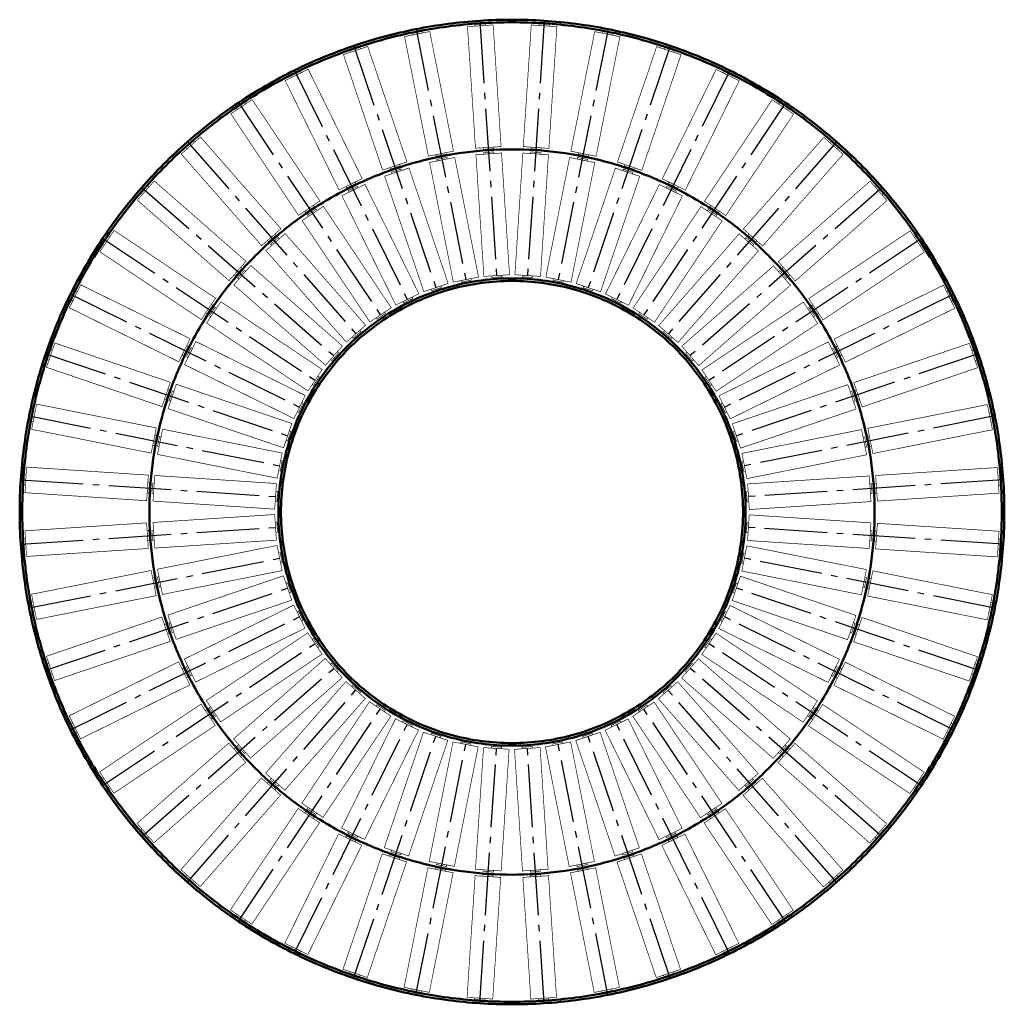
# Model space of a CAD drawing. Header units: millimetres. Extents: x -76 to 1458, y 187 to 1721.
import ezdxf

# ---------------------------------------------------------------- set-up
doc = ezdxf.new("R2010")
doc.units = ezdxf.units.MM
doc.linetypes.add('AM_DIN_G_W050', pattern=[13.75, 9.75, -1.5, 1, -1.5])
doc.layers.add('AM_0', color=7, linetype='Continuous', lineweight=50)
doc.layers.add('AM_7', color=4, linetype='AM_DIN_G_W050', lineweight=25)

msp = doc.modelspace()

# ---------------------------------------------------------------- linework, layer by layer
at = {"layer": 'AM_0', "ltscale": 10, "const_width": 1}
for points in [[(600.2, 1516.5), (563.1, 1702.9), (523.9, 1695.1), (561, 1508.7)], [(551.4, 1700.5), (550.9, 1703), (535.2, 1699.9), (535.7, 1697.4)], [(674.3, 1523.6), (661.9, 1713.2), (622, 1710.6), (634.4, 1521)], [(650, 1712.4), (649.8, 1714.9), (633.8, 1713.9), (634, 1711.4)], [(748.8, 1520.9), (761.2, 1710.5), (721.3, 1713.1), (708.9, 1523.6)], [(749.3, 1711.3), (749.4, 1713.8), (733.5, 1714.9), (733.3, 1712.4)], [(822.3, 1508.6), (859.4, 1694.9), (820.1, 1702.7), (783, 1516.4)], [(847.6, 1697.3), (848.1, 1699.7), (832.4, 1702.8), (831.9, 1700.4)], [(527.6, 1499.8), (466.5, 1679.7), (428.7, 1666.9), (489.7, 1487)], [(455.2, 1675.9), (454.4, 1678.2), (439.2, 1673.1), (440, 1670.7)], [(893.5, 1486.7), (954.6, 1666.7), (916.7, 1679.5), (855.6, 1499.6)], [(943.2, 1670.5), (944, 1672.9), (928.9, 1678), (928.1, 1675.7)], [(457.8, 1473.8), (373.8, 1644.2), (337.9, 1626.5), (421.9, 1456.1)], [(363, 1638.9), (361.9, 1641.1), (347.6, 1634.1), (348.7, 1631.8)], [(961.2, 1455.8), (1045.3, 1626.2), (1009.4, 1643.9), (925.4, 1473.5)], [(1034.5, 1631.5), (1035.6, 1633.7), (1021.3, 1640.8), (1020.2, 1638.6)], [(392, 1438.9), (286.5, 1596.8), (253.2, 1574.6), (358.7, 1416.6)], [(1024.4, 1416.3), (1130, 1574.2), (1096.7, 1596.5), (991.1, 1438.5)], [(276.5, 1590.2), (275.1, 1592.3), (261.8, 1583.4), (263.2, 1581.3)], [(1120, 1580.9), (1121.4, 1583), (1108.1, 1591.9), (1106.7, 1589.8)], [(331.3, 1395.6), (206, 1538.5), (176, 1512.1), (301.2, 1369.3)], [(1081.8, 1368.8), (1207.1, 1511.7), (1177.1, 1538.1), (1051.8, 1395.2)], [(197, 1530.6), (195.4, 1532.5), (183.3, 1521.9), (185, 1520)], [(662.5, 1520.3), (662.4, 1522.8), (646.4, 1521.8), (646.6, 1519.3)], [(736.7, 1519.2), (736.8, 1521.7), (720.9, 1522.8), (720.7, 1520.3)], [(1198.1, 1519.6), (1199.8, 1521.5), (1187.7, 1532), (1186.1, 1530.1)], [(639.2, 1320.3), (602.1, 1506.7), (562.9, 1498.9), (599.9, 1312.5)], [(588.9, 1511.7), (588.4, 1514.2), (572.7, 1511), (573.2, 1508.6)], [(590.4, 1504.4), (589.9, 1506.8), (574.2, 1503.7), (574.7, 1501.2)], [(687.4, 1324), (675, 1513.6), (635.1, 1511), (647.5, 1321.4)], [(663, 1512.8), (662.9, 1515.3), (646.9, 1514.3), (647.1, 1511.8)], [(735.7, 1321.4), (748.1, 1511), (708.2, 1513.6), (695.8, 1324)], [(736.2, 1511.7), (736.3, 1514.2), (720.4, 1515.3), (720.2, 1512.8)], [(783.2, 1312.4), (820.3, 1498.8), (781.1, 1506.6), (744, 1320.2)], [(808.5, 1501.1), (809, 1503.6), (793.3, 1506.7), (792.8, 1504.2)], [(810, 1508.5), (810.5, 1510.9), (794.8, 1514), (794.3, 1511.6)], [(591.8, 1310.4), (530.8, 1490.3), (492.9, 1477.5), (554, 1297.6)], [(517, 1493.6), (516.2, 1496), (501.1, 1490.8), (501.9, 1488.4)], [(519.4, 1486.5), (518.6, 1488.8), (503.5, 1483.7), (504.3, 1481.3)], [(829.2, 1297.4), (890.3, 1477.3), (852.4, 1490.1), (791.3, 1310.2)], [(878.9, 1481.1), (879.7, 1483.5), (864.6, 1488.6), (863.8, 1486.3)], [(881.3, 1488.2), (882.1, 1490.6), (867, 1495.7), (866.2, 1493.4)], [(276.8, 1344.9), (134, 1470.2), (107.6, 1440.1), (250.4, 1314.8)], [(126, 1461.2), (124.2, 1462.8), (113.6, 1450.8), (115.5, 1449.1)], [(546.2, 1294.4), (462.2, 1464.8), (426.3, 1447.1), (510.3, 1276.7)], [(448.1, 1466.2), (447, 1468.5), (432.7, 1461.4), (433.8, 1459.1)], [(451.4, 1459.5), (450.3, 1461.7), (436, 1454.7), (437.1, 1452.4)], [(872.8, 1276.4), (956.8, 1446.8), (920.9, 1464.5), (836.9, 1294.1)], [(946.1, 1452.1), (947.2, 1454.4), (932.8, 1461.5), (931.7, 1459.2)], [(949.4, 1458.9), (950.5, 1461.1), (936.1, 1468.2), (935, 1465.9)], [(1132.6, 1314.3), (1275.5, 1439.6), (1249.1, 1469.7), (1106.2, 1344.4)], [(1267.6, 1448.6), (1269.4, 1450.2), (1258.9, 1462.3), (1257, 1460.6)], [(503.1, 1272.5), (397.5, 1430.5), (364.3, 1408.3), (469.8, 1250.3)], [(383.4, 1430.1), (382, 1432.2), (368.7, 1423.3), (370.1, 1421.2)], [(387.6, 1423.9), (386.2, 1425.9), (372.9, 1417.1), (374.3, 1415)], [(913.3, 1250), (1018.8, 1408), (985.6, 1430.2), (880, 1272.2)], [(1013, 1420.9), (1014.4, 1422.9), (1001.1, 1431.8), (999.7, 1429.8)], [(1008.9, 1414.6), (1010.2, 1416.7), (996.9, 1425.6), (995.6, 1423.5)], [(229.4, 1287.4), (71.4, 1393), (49.2, 1359.8), (207.1, 1254.2)], [(64.7, 1383), (62.6, 1384.4), (53.8, 1371.1), (55.8, 1369.7)], [(463.2, 1245.3), (337.9, 1388.1), (307.8, 1361.7), (433.1, 1218.9)], [(323.9, 1385.8), (322.3, 1387.7), (310.3, 1377.2), (311.9, 1375.3)], [(328.9, 1380.2), (327.2, 1382.1), (315.2, 1371.5), (316.8, 1369.7)], [(949.9, 1218.5), (1075.2, 1361.3), (1045.2, 1387.7), (919.9, 1244.9)], [(1066.2, 1369.2), (1067.9, 1371.1), (1055.8, 1381.7), (1054.2, 1379.8)], [(1071.2, 1374.9), (1072.8, 1376.8), (1060.8, 1387.3), (1059.1, 1385.4)], [(1175.8, 1253.6), (1333.8, 1359.2), (1311.6, 1392.4), (1153.6, 1286.9)], [(1327.1, 1369.2), (1329.2, 1370.5), (1320.3, 1383.8), (1318.3, 1382.5)], [(427.1, 1213), (284.3, 1338.3), (257.9, 1308.2), (400.8, 1182.9)], [(270.7, 1334.2), (268.9, 1335.9), (258.3, 1323.8), (260.2, 1322.2)], [(982.2, 1182.5), (1125.1, 1307.7), (1098.7, 1337.8), (955.8, 1212.6)], [(1122.8, 1321.7), (1124.7, 1323.3), (1114.1, 1335.4), (1112.3, 1333.7)], [(276.4, 1329.3), (274.5, 1330.9), (264, 1318.9), (265.8, 1317.2)], [(675.6, 1320.7), (675.4, 1323.2), (659.5, 1322.2), (659.6, 1319.7)], [(723.5, 1319.7), (723.7, 1322.1), (707.7, 1323.2), (707.6, 1320.7)], [(1117.2, 1316.8), (1119, 1318.4), (1108.5, 1330.4), (1106.6, 1328.8)], [(189.8, 1224.3), (19.4, 1308.3), (1.7, 1272.5), (172.1, 1188.4)], [(581.3, 1304.2), (580.5, 1306.6), (565.3, 1301.4), (566.1, 1299)], [(627.9, 1315.6), (627.4, 1318), (611.7, 1314.9), (612.2, 1312.4)], [(771, 1312.3), (771.4, 1314.8), (755.7, 1317.9), (755.3, 1315.4)], [(817, 1298.9), (817.8, 1301.2), (802.7, 1306.4), (801.8, 1304)], [(1210.7, 1187.8), (1381.2, 1271.8), (1363.5, 1307.7), (1193, 1223.7)], [(14.1, 1297.6), (11.9, 1298.7), (4.8, 1284.3), (7, 1283.2)], [(536.6, 1286.8), (535.5, 1289.1), (521.1, 1282), (522.2, 1279.8)], [(860.9, 1279.5), (862, 1281.7), (847.7, 1288.8), (846.5, 1286.6)], [(1375.8, 1282.6), (1378.1, 1283.7), (1371, 1298.1), (1368.8, 1297)], [(224.8, 1276.1), (222.7, 1277.5), (213.8, 1264.1), (215.9, 1262.8)], [(395.6, 1176.3), (237.7, 1281.9), (215.4, 1248.6), (373.4, 1143)], [(231, 1271.9), (228.9, 1273.3), (220, 1260), (222.1, 1258.6)], [(1009.5, 1142.5), (1167.5, 1248.1), (1145.3, 1281.3), (987.3, 1175.8)], [(1160.8, 1258.1), (1162.9, 1259.5), (1154, 1272.8), (1151.9, 1271.4)], [(1167.1, 1262.2), (1169.1, 1263.6), (1160.3, 1276.9), (1158.2, 1275.5)], [(494.5, 1263.8), (493.1, 1265.9), (479.8, 1257), (481.2, 1254.9)], [(901.9, 1254.6), (903.3, 1256.7), (890, 1265.6), (888.6, 1263.5)], [(455.8, 1235.5), (454.1, 1237.3), (442.1, 1226.8), (443.7, 1224.9)], [(939.3, 1224.5), (940.9, 1226.4), (928.9, 1237), (927.2, 1235.1)], [(158.9, 1156.5), (-21, 1217.6), (-33.9, 1179.7), (146, 1118.6)], [(186.8, 1212.4), (184.5, 1213.5), (177.4, 1199.2), (179.7, 1198.1)], [(369.2, 1135.8), (198.8, 1219.9), (181.1, 1184), (351.5, 1099.9)], [(1031.3, 1099.4), (1201.8, 1183.4), (1184.1, 1219.3), (1013.7, 1135.3)], [(1203.2, 1197.5), (1205.4, 1198.6), (1198.4, 1213), (1196.1, 1211.8)], [(1236.8, 1118), (1416.7, 1179.1), (1403.8, 1217), (1223.9, 1155.9)], [(-24.9, 1206.3), (-27.3, 1207.1), (-32.4, 1191.9), (-30, 1191.1)], [(193.5, 1209.1), (191.2, 1210.2), (184.2, 1195.9), (186.4, 1194.7)], [(421.1, 1202.3), (419.2, 1204), (408.7, 1191.9), (410.5, 1190.3)], [(972.4, 1189.8), (974.3, 1191.5), (963.8, 1203.5), (961.9, 1201.9)], [(1196.5, 1194.2), (1198.7, 1195.3), (1191.6, 1209.6), (1189.4, 1208.5)], [(1412.8, 1190.4), (1415.2, 1191.3), (1410.1, 1206.4), (1407.7, 1205.6)], [(391, 1164.9), (389, 1166.3), (380.1, 1153), (382.1, 1151.6)], [(1000.8, 1151.1), (1002.8, 1152.5), (993.9, 1165.8), (991.9, 1164.4)], [(348.3, 1092.2), (168.3, 1153.3), (155.5, 1115.4), (335.4, 1054.3)], [(1047.4, 1053.8), (1227.3, 1114.8), (1214.4, 1152.7), (1034.5, 1091.7)], [(157.4, 1144.4), (155, 1145.2), (149.9, 1130), (152.2, 1129.2)], [(164.5, 1141.9), (162.1, 1142.7), (157, 1127.6), (159.3, 1126.8)], [(1223.4, 1126.2), (1225.8, 1127), (1220.7, 1142.1), (1218.3, 1141.3)], [(1230.5, 1128.6), (1232.9, 1129.4), (1227.8, 1144.6), (1225.4, 1143.7)], [(137, 1085.3), (-49.3, 1122.4), (-57.1, 1083.2), (129.2, 1046.1)], [(366.1, 1123.9), (363.9, 1125), (356.8, 1110.7), (359, 1109.6)], [(1023.8, 1109.1), (1026, 1110.2), (1019, 1124.5), (1016.7, 1123.4)], [(1253.5, 1045.4), (1439.8, 1082.5), (1432, 1121.7), (1245.7, 1084.7)], [(-51.6, 1110.6), (-54.1, 1111.1), (-57.2, 1095.4), (-54.8, 1094.9)], [(1437.5, 1094.2), (1439.9, 1094.7), (1436.8, 1110.4), (1434.4, 1109.9)], [(137.2, 1073), (134.7, 1073.5), (131.6, 1057.8), (134, 1057.3)], [(333.2, 1046.2), (146.9, 1083.3), (139, 1044.1), (325.4, 1007)], [(346.8, 1080), (344.4, 1080.8), (339.3, 1065.7), (341.6, 1064.9)], [(1041.1, 1064.3), (1043.5, 1065.1), (1038.4, 1080.3), (1036, 1079.5)], [(1057.3, 1006.4), (1243.7, 1043.5), (1235.9, 1082.7), (1049.5, 1045.7)], [(144.5, 1071.6), (142.1, 1072.1), (138.9, 1056.4), (141.4, 1055.9)], [(1241.3, 1055.3), (1243.8, 1055.7), (1240.7, 1071.4), (1238.2, 1071)], [(1248.7, 1056.7), (1251.1, 1057.2), (1248, 1072.9), (1245.6, 1072.4)], [(333.3, 1034), (330.9, 1034.5), (327.7, 1018.8), (330.2, 1018.3)], [(1052.5, 1017.7), (1055, 1018.2), (1051.8, 1033.9), (1049.4, 1033.4)], [(-65.7, 1012.3), (-68.2, 1012.5), (-69.2, 996.5), (-66.7, 996.3)], [(124.7, 1011.8), (-64.9, 1024.3), (-67.5, 984.4), (122.1, 971.9)], [(1260.6, 971.3), (1450.1, 983.7), (1447.5, 1023.6), (1257.9, 1011.2)], [(126.4, 999.7), (123.9, 999.9), (122.9, 983.9), (125.4, 983.7)], [(133.9, 999.2), (131.4, 999.4), (130.3, 983.4), (132.8, 983.2)], [(324.3, 998.7), (134.7, 1011.2), (132, 971.3), (321.6, 958.8)], [(1061, 958.2), (1250.6, 970.6), (1248, 1010.5), (1058.4, 998.1)], [(1249.8, 982.6), (1252.3, 982.8), (1251.2, 998.7), (1248.7, 998.6)], [(1257.3, 983.1), (1259.8, 983.3), (1258.7, 999.2), (1256.2, 999.1)], [(1449.4, 995.7), (1451.9, 995.8), (1450.8, 1011.8), (1448.3, 1011.6)], [(326, 986.6), (323.5, 986.7), (322.4, 970.8), (324.9, 970.6)], [(1057.7, 970), (1060.2, 970.2), (1059.2, 986.2), (1056.7, 986)], [(122, 937.4), (-67.6, 925), (-65, 885.1), (124.6, 897.5)], [(321.6, 950.4), (132, 938), (134.6, 898.1), (324.2, 910.5)], [(324.9, 938.6), (322.4, 938.5), (323.4, 922.5), (325.9, 922.7)], [(1056.6, 922.1), (1059.1, 921.9), (1060.2, 937.9), (1057.7, 938)], [(1058.3, 909.9), (1247.9, 897.5), (1250.5, 937.4), (1060.9, 949.9)], [(1257.9, 896.8), (1447.5, 884.4), (1450.1, 924.3), (1260.5, 936.7)], [(125.3, 925.6), (122.8, 925.4), (123.9, 909.4), (126.4, 909.6)], [(132.8, 926.1), (130.3, 925.9), (131.3, 909.9), (133.8, 910.1)], [(1248.7, 909.5), (1251.2, 909.3), (1252.2, 925.3), (1249.8, 925.4)], [(1256.2, 909), (1258.7, 908.8), (1259.7, 924.8), (1257.2, 924.9)], [(-66.8, 913), (-69.3, 912.8), (-68.2, 896.9), (-65.7, 897)], [(1448.3, 896.4), (1450.8, 896.2), (1451.8, 912.2), (1449.3, 912.3)], [(325.3, 902.2), (138.9, 865.2), (146.7, 825.9), (333.1, 863)], [(330.1, 890.9), (327.6, 890.4), (330.7, 874.8), (333.2, 875.2)], [(1049.3, 874.7), (1051.7, 874.2), (1054.9, 889.9), (1052.4, 890.4)], [(1049.4, 862.4), (1235.7, 825.3), (1243.5, 864.6), (1057.2, 901.6)], [(129.1, 863.2), (-57.2, 826.2), (-49.4, 787), (136.9, 824)], [(1245.5, 823.4), (1431.9, 786.3), (1439.7, 825.5), (1253.4, 862.6)], [(133.9, 851.9), (131.5, 851.5), (134.6, 835.8), (137, 836.3)], [(141.3, 853.4), (138.8, 852.9), (141.9, 837.2), (144.4, 837.7)], [(335.2, 854.9), (155.3, 793.8), (168.1, 756), (348.1, 817)], [(341.4, 844.3), (339.1, 843.5), (344.2, 828.4), (346.6, 829.2)], [(1034.3, 816.5), (1214.2, 755.4), (1227.1, 793.2), (1047.2, 854.3)], [(1035.8, 828.6), (1038.2, 827.8), (1043.3, 843), (1041, 843.8)], [(1238.1, 837.1), (1240.5, 836.6), (1243.7, 852.3), (1241.2, 852.8)], [(1245.4, 835.6), (1247.9, 835.1), (1251, 850.8), (1248.6, 851.3)], [(-54.9, 814.4), (-57.4, 813.9), (-54.2, 798.2), (-51.8, 798.7)], [(1434.2, 798), (1436.7, 797.6), (1439.8, 813.2), (1437.4, 813.7)], [(351.2, 809.3), (180.8, 725.2), (198.5, 689.4), (368.9, 773.4)], [(358.8, 799.6), (356.5, 798.5), (363.6, 784.1), (365.9, 785.3)], [(1013.4, 772.9), (1183.8, 688.8), (1201.5, 724.7), (1031.1, 808.7)], [(1016.5, 784.7), (1018.7, 783.6), (1025.8, 798), (1023.5, 799.1)], [(145.8, 790.6), (-34.1, 729.6), (-21.3, 691.7), (158.7, 752.7)], [(159.1, 782.5), (156.8, 781.7), (161.9, 766.5), (164.3, 767.3)], [(1218.1, 766.7), (1220.5, 765.9), (1225.6, 781.1), (1223.2, 781.9)], [(1223.7, 752.1), (1403.6, 691), (1416.5, 728.9), (1236.6, 790)], [(152, 780.1), (149.7, 779.3), (154.8, 764.1), (157.2, 764.9)], [(1225.2, 764.3), (1227.6, 763.5), (1232.7, 778.7), (1230.3, 779.5)], [(373.1, 766.1), (215.1, 660.6), (237.3, 627.3), (395.3, 732.9)], [(381.8, 757.5), (379.7, 756.1), (388.6, 742.8), (390.7, 744.2)], [(987, 732.4), (1144.9, 626.8), (1167.1, 660), (1009.2, 765.6)], [(991.5, 743.7), (993.6, 742.4), (1002.5, 755.7), (1000.4, 757)], [(171.9, 720.8), (1.4, 636.8), (19.1, 600.9), (189.5, 685)], [(400.4, 726.2), (257.5, 600.9), (283.9, 570.9), (426.7, 696.1)], [(955.5, 695.7), (1098.3, 570.4), (1124.7, 600.5), (981.8, 725.8)], [(-30.3, 718.2), (-32.6, 717.4), (-27.5, 702.3), (-25.1, 703.1)], [(179.4, 711.2), (177.2, 710.1), (184.2, 695.7), (186.5, 696.8)], [(186.1, 714.5), (183.9, 713.4), (191, 699), (193.2, 700.1)], [(410.2, 718.8), (408.3, 717.2), (418.8, 705.1), (420.7, 706.8)], [(961.5, 706.4), (963.4, 704.7), (973.9, 716.7), (972, 718.4)], [(1189.1, 699.6), (1191.3, 698.5), (1198.4, 712.8), (1196.2, 713.9)], [(1192.8, 684.4), (1363.2, 600.3), (1380.8, 636.2), (1210.5, 720.3)], [(1195.8, 696.2), (1198.1, 695.1), (1205.1, 709.5), (1202.9, 710.6)], [(1407.5, 702.4), (1409.8, 701.6), (1415, 716.8), (1412.6, 717.6)], [(432.6, 690.2), (307.3, 547.3), (337.4, 521), (462.7, 663.8)], [(919.4, 663.4), (1044.7, 520.5), (1074.8, 546.9), (949.5, 689.8)], [(443.3, 684.1), (441.7, 682.3), (453.7, 671.7), (455.3, 673.6)], [(926.8, 673.2), (928.5, 671.3), (940.5, 681.9), (938.8, 683.8)], [(206.8, 655), (48.8, 549.5), (71, 516.2), (229, 621.8)], [(215.5, 646.4), (213.4, 645), (222.3, 631.7), (224.4, 633.1)], [(221.8, 650.6), (219.7, 649.2), (228.6, 635.9), (230.6, 637.3)], [(469.3, 658.7), (363.8, 500.7), (397, 478.5), (502.6, 636.4)], [(480.7, 654.1), (479.3, 652), (492.6, 643.1), (494, 645.2)], [(879.5, 636.1), (985, 478.1), (1018.3, 500.3), (912.8, 658.3)], [(888.1, 644.9), (889.5, 642.8), (902.8, 651.7), (901.4, 653.8)], [(1151.6, 636.8), (1153.7, 635.4), (1162.6, 648.7), (1160.5, 650.1)], [(1153.2, 621.2), (1311.2, 515.7), (1333.4, 548.9), (1175.5, 654.5)], [(1157.8, 632.6), (1159.9, 631.2), (1168.8, 644.5), (1166.7, 645.9)], [(509.8, 632.2), (425.8, 461.8), (461.6, 444.1), (545.7, 614.5)], [(521.7, 629.2), (520.6, 626.9), (534.9, 619.8), (536, 622.1)], [(836.4, 614.3), (920.4, 443.9), (956.3, 461.5), (872.2, 632)], [(846, 621.8), (847.1, 619.6), (861.5, 626.7), (860.4, 628.9)], [(6.7, 626.1), (4.5, 624.9), (11.6, 610.6), (13.8, 611.7)], [(1368.5, 611.1), (1370.7, 610), (1377.8, 624.3), (1375.5, 625.4)], [(553.4, 611.3), (492.3, 431.4), (530.2, 418.5), (591.3, 598.4)], [(565.6, 609.8), (564.8, 607.4), (579.9, 602.3), (580.7, 604.7)], [(790.7, 598.3), (851.8, 418.3), (889.7, 431.2), (828.6, 611.1)], [(801.3, 604.5), (802.1, 602.1), (817.3, 607.2), (816.5, 609.6)], [(250, 594.3), (107.1, 469.1), (133.5, 439), (276.4, 564.3)], [(259.8, 587), (257.9, 585.3), (268.4, 573.3), (270.3, 574.9)], [(265.4, 591.9), (263.5, 590.3), (274.1, 578.2), (276, 579.9)], [(599.4, 596.2), (562.3, 409.9), (601.5, 402.1), (638.6, 588.4)], [(611.6, 596.3), (611.1, 593.9), (626.8, 590.8), (627.3, 593.2)], [(646.9, 587.3), (634.4, 397.7), (674.4, 395.1), (686.8, 584.7)], [(659, 589), (658.9, 586.5), (674.8, 585.5), (675, 588)], [(695.2, 584.6), (707.6, 395.1), (747.5, 397.7), (735.1, 587.3)], [(707, 587.9), (707.2, 585.4), (723.1, 586.5), (723, 589)], [(743.4, 588.3), (780.4, 402), (819.7, 409.8), (782.6, 596.1)], [(754.7, 593.1), (755.2, 590.7), (770.9, 593.8), (770.4, 596.2)], [(1105.8, 563.8), (1248.6, 438.5), (1275, 468.6), (1132.2, 593.9)], [(1106.2, 579.4), (1108.1, 577.8), (1118.6, 589.8), (1116.8, 591.4)], [(1111.8, 574.5), (1113.7, 572.8), (1124.3, 584.8), (1122.4, 586.5)], [(55.4, 539.5), (53.4, 538.1), (62.3, 524.8), (64.3, 526.2)], [(300.8, 539.8), (175.5, 397), (205.5, 370.6), (330.8, 513.4)], [(316.4, 539.4), (314.7, 537.5), (326.7, 527), (328.4, 528.9)], [(1051.3, 513), (1176.5, 370.2), (1206.6, 396.5), (1081.4, 539.4)], [(1053.7, 528.5), (1055.4, 526.6), (1067.4, 537.1), (1065.7, 539)], [(1317.9, 525.6), (1319.9, 524.2), (1328.8, 537.5), (1326.8, 538.9)], [(311.4, 533.8), (309.8, 531.9), (321.8, 521.4), (323.4, 523.2)], [(1058.7, 522.8), (1060.3, 520.9), (1072.3, 531.5), (1070.7, 533.4)], [(358.2, 492.4), (252.6, 334.4), (285.9, 312.2), (391.5, 470.2)], [(373.7, 494), (372.3, 492), (385.6, 483.1), (387, 485.1)], [(990.6, 469.8), (1096.1, 311.8), (1129.4, 334), (1023.9, 492)], [(995, 484.8), (996.4, 482.7), (1009.7, 491.6), (1008.3, 493.7)], [(369.6, 487.8), (368.2, 485.7), (381.5, 476.8), (382.9, 478.9)], [(999.2, 478.6), (1000.6, 476.5), (1013.9, 485.4), (1012.5, 487.4)], [(115, 460.1), (113.2, 458.4), (123.7, 446.4), (125.6, 448)], [(1256.5, 447.5), (1258.4, 445.9), (1269, 457.9), (1267.1, 459.5)], [(421.3, 452.9), (337.3, 282.5), (373.2, 264.8), (457.2, 435.2)], [(433.2, 449.8), (432.1, 447.6), (446.5, 440.5), (447.6, 442.7)], [(436.5, 456.5), (435.4, 454.3), (449.8, 447.2), (450.9, 449.4)], [(924.8, 434.9), (1008.8, 264.5), (1044.7, 282.2), (960.7, 452.6)], [(931.1, 449.2), (932.2, 446.9), (946.6, 454), (945.5, 456.2)], [(934.5, 442.4), (935.6, 440.2), (949.9, 447.3), (948.8, 449.5)], [(489.1, 421.9), (428, 242), (465.9, 229.1), (527, 409.1)], [(501.3, 420.4), (500.5, 418.1), (515.6, 412.9), (516.4, 415.3)], [(503.7, 427.5), (502.9, 425.2), (518, 420), (518.8, 422.4)], [(855, 408.9), (916, 228.9), (953.9, 241.8), (892.9, 421.7)], [(863.1, 422.2), (864, 419.8), (879.1, 425), (878.3, 427.3)], [(865.6, 415.1), (866.4, 412.7), (881.5, 417.9), (880.7, 420.2)], [(560.3, 400.1), (523.2, 213.7), (562.5, 205.9), (599.6, 392.3)], [(572.6, 400.2), (572.1, 397.7), (587.8, 394.6), (588.3, 397.1)], [(574, 407.5), (573.6, 405.1), (589.3, 402), (589.7, 404.4)], [(782.4, 392.2), (819.4, 205.8), (858.7, 213.6), (821.6, 400)], [(792.2, 404.3), (792.7, 401.9), (808.4, 405), (807.9, 407.4)], [(793.7, 396.9), (794.2, 394.5), (809.9, 397.6), (809.4, 400.1)], [(184.5, 389.1), (182.8, 387.2), (194.9, 376.6), (196.5, 378.5)], [(633.8, 387.7), (621.3, 198.1), (661.3, 195.5), (673.7, 385.1)], [(645.9, 389.4), (645.8, 386.9), (661.7, 385.9), (661.9, 388.4)], [(646.4, 396.9), (646.3, 394.4), (662.2, 393.4), (662.4, 395.9)], [(708.2, 385.1), (720.6, 195.5), (760.6, 198.1), (748.2, 387.7)], [(719.6, 395.8), (719.7, 393.3), (735.7, 394.4), (735.5, 396.9)], [(720.1, 388.4), (720.2, 385.9), (736.2, 386.9), (736, 389.4)], [(1185.6, 378.1), (1187.2, 376.2), (1199.2, 386.7), (1197.6, 388.6)], [(262.6, 327.8), (261.2, 325.7), (274.5, 316.8), (275.9, 318.9)], [(1106.1, 318.5), (1107.5, 316.4), (1120.8, 325.3), (1119.4, 327.4)], [(348, 277.2), (346.9, 274.9), (361.3, 267.8), (362.4, 270.1)], [(1019.6, 269.8), (1020.7, 267.5), (1035, 274.6), (1033.9, 276.9)], [(439.4, 238.2), (438.6, 235.8), (453.7, 230.6), (454.5, 233)], [(927.4, 232.8), (928.2, 230.4), (943.4, 235.6), (942.6, 237.9)], [(535, 211.4), (534.5, 208.9), (550.2, 205.8), (550.7, 208.3)], [(831.2, 208.1), (831.7, 205.7), (847.4, 208.8), (846.9, 211.3)], [(633.3, 197.4), (633.1, 194.9), (649.1, 193.8), (649.3, 196.3)], [(732.6, 196.3), (732.8, 193.8), (748.7, 194.8), (748.6, 197.3)]]:
    msp.add_lwpolyline(points, close=True, dxfattribs=at)
at = {"layer": 'AM_0', "ltscale": 10}
for radius, start, end in [(767, 90, 97.5), (767, 82.5, 90), (767, 97.5, 105), (763, 97.5, 105), (763, 90, 97.5), (763, 82.5, 90), (763, 75, 82.5), (767, 75, 82.5), (767, 105, 112.5), (763, 105, 112.5), (763, 67.5, 75), (767, 67.5, 75), (767, 112.5, 120), (763, 112.5, 120), (763, 60, 67.5), (767, 60, 67.5), (767, 120, 127.5), (763, 120, 127.5), (763, 52.5, 60), (767, 52.5, 60), (767, 127.5, 135), (763, 127.5, 135), (763, 45, 52.5), (767, 45, 52.5), (565, 90, 97.5), (565, 82.5, 90), (565, 97.5, 105), (565, 75, 82.5), (767, 135, 142.5), (763, 135, 142.5), (565, 105, 112.5), (565, 67.5, 75), (763, 37.5, 45), (767, 37.5, 45), (565, 112.5, 120), (565, 60, 67.5), (565, 120, 127.5), (565, 52.5, 60), (767, 142.5, 150), (763, 142.5, 150), (763, 30, 37.5), (767, 30, 37.5), (565, 127.5, 135), (565, 45, 52.5), (565, 135, 142.5), (565, 37.5, 45), (767, 150, 157.5), (763, 150, 157.5), (763, 22.5, 30), (767, 22.5, 30), (364, 105, 112.5), (364, 97.5, 105), (360, 97.5, 105), (364, 90, 97.5), (360, 90, 97.5), (364, 82.5, 90), (360, 82.5, 90), (360, 75, 82.5), (364, 75, 82.5), (364, 67.5, 75), (565, 142.5, 150), (364, 112.5, 120), (360, 105, 112.5), (360, 67.5, 75), (364, 60, 67.5), (565, 30, 37.5), (360, 112.5, 120), (360, 60, 67.5), (364, 120, 127.5), (360, 120, 127.5), (360, 52.5, 60), (364, 52.5, 60), (767, 157.5, 165), (763, 157.5, 165), (364, 127.5, 135), (364, 45, 52.5), (763, 15, 22.5), (767, 15, 22.5), (565, 150, 157.5), (360, 127.5, 135), (360, 45, 52.5), (565, 22.5, 30), (364, 135, 142.5), (360, 135, 142.5), (360, 37.5, 45), (364, 37.5, 45), (565, 157.5, 165), (364, 142.5, 150), (360, 142.5, 150), (360, 30, 37.5), (364, 30, 37.5), (565, 15, 22.5), (767, 165, 172.5), (763, 165, 172.5), (763, 7.5, 15), (767, 7.5, 15), (364, 150, 157.5), (364, 22.5, 30), (360, 150, 157.5), (360, 22.5, 30), (565, 165, 172.5), (364, 157.5, 165), (360, 157.5, 165), (360, 15, 22.5), (364, 15, 22.5), (565, 7.5, 15), (767, 172.5, 180), (763, 172.5, 180), (364, 165, 172.5), (360, 165, 172.5), (360, 7.5, 15), (364, 7.5, 15), (763, 0, 7.5), (767, 0, 7.5), (565, 172.5, 180), (565, 0, 7.5), (364, 172.5, 180), (360, 172.5, 180), (360, 0, 7.5), (364, 0, 7.5), (767, 180, 187.5), (763, 180, 187.5), (565, 180, 187.5), (364, 180, 187.5), (360, 180, 187.5), (360, 352.5, 0), (364, 352.5, 0), (565, 352.5, 0), (763, 352.5, 0), (767, 352.5, 0), (364, 187.5, 195), (360, 187.5, 195), (360, 345, 352.5), (364, 345, 352.5), (565, 187.5, 195), (565, 345, 352.5), (364, 195, 202.5), (360, 195, 202.5), (360, 337.5, 345), (364, 337.5, 345), (767, 187.5, 195), (763, 187.5, 195), (763, 345, 352.5), (767, 345, 352.5), (364, 202.5, 210), (360, 202.5, 210), (360, 330, 337.5), (364, 330, 337.5), (565, 195, 202.5), (565, 337.5, 345), (364, 210, 217.5), (360, 210, 217.5), (360, 322.5, 330), (364, 322.5, 330), (767, 195, 202.5), (763, 195, 202.5), (763, 337.5, 345), (767, 337.5, 345), (565, 202.5, 210), (565, 330, 337.5), (364, 217.5, 225), (360, 217.5, 225), (360, 315, 322.5), (364, 315, 322.5), (364, 225, 232.5), (360, 225, 232.5), (360, 307.5, 315), (364, 307.5, 315), (767, 202.5, 210), (763, 202.5, 210), (565, 210, 217.5), (364, 232.5, 240), (360, 232.5, 240), (360, 300, 307.5), (364, 300, 307.5), (565, 322.5, 330), (763, 330, 337.5), (767, 330, 337.5), (364, 240, 247.5), (360, 240, 247.5), (360, 292.5, 300), (364, 292.5, 300), (364, 247.5, 255), (360, 247.5, 255), (360, 285, 292.5), (364, 285, 292.5), (565, 217.5, 225), (364, 255, 262.5), (360, 255, 262.5), (360, 277.5, 285), (364, 277.5, 285), (565, 315, 322.5), (364, 262.5, 270), (360, 262.5, 270), (360, 270, 277.5), (364, 270, 277.5), (767, 210, 217.5), (763, 210, 217.5), (763, 322.5, 330), (767, 322.5, 330), (565, 225, 232.5), (565, 307.5, 315), (565, 232.5, 240), (565, 300, 307.5), (767, 217.5, 225), (763, 217.5, 225), (763, 315, 322.5), (767, 315, 322.5), (565, 240, 247.5), (565, 292.5, 300), (565, 247.5, 255), (565, 285, 292.5), (763, 225, 232.5), (763, 307.5, 315), (767, 225, 232.5), (565, 255, 262.5), (565, 277.5, 285), (767, 307.5, 315), (565, 262.5, 270), (565, 270, 277.5), (767, 232.5, 240), (763, 232.5, 240), (763, 300, 307.5), (767, 300, 307.5), (763, 240, 247.5), (763, 292.5, 300), (767, 240, 247.5), (767, 292.5, 300), (767, 247.5, 255), (763, 247.5, 255), (763, 285, 292.5), (767, 285, 292.5), (763, 255, 262.5), (763, 277.5, 285), (767, 255, 262.5), (767, 277.5, 285), (767, 262.5, 270), (763, 262.5, 270), (763, 270, 277.5), (767, 270, 277.5)]:
    msp.add_arc((691.3, 954.3), radius, start, end, dxfattribs=at)
at = {"layer": 'AM_7', "ltscale": 10}
for p, q in [((641.2, 1719.7), (667.8, 1313.6)), ((741.6, 1719.7), (714.9, 1313.6)), ((541.8, 1706.6), (621.1, 1307.4)), ((841, 1706.6), (761.6, 1307.4)), ((444.9, 1680.7), (575.6, 1295.2)), ((937.9, 1680.6), (807.1, 1295.2)), ((352.2, 1642.3), (532.1, 1277.2)), ((1030.6, 1642.2), (850.6, 1277.2)), ((265.3, 1592.1), (491.3, 1253.7)), ((1117.5, 1592), (891.3, 1253.6)), ((185.7, 1531.1), (454, 1225)), ((1197.1, 1530.9), (928.7, 1225)), ((114.7, 1460.1), (420.7, 1191.7)), ((1268, 1460), (962, 1191.7)), ((53.6, 1380.5), (392, 1154.4)), ((1329.1, 1380.4), (990.6, 1154.3)), ((3.4, 1293.7), (368.4, 1113.6)), ((1379.2, 1293.5), (1014.2, 1113.5)), ((-35, 1201), (350.4, 1070.1)), ((1417.6, 1200.8), (1032.2, 1070)), ((-60.9, 1104.1), (338.2, 1024.6)), ((1443.6, 1103.9), (1044.4, 1024.5)), ((-74.1, 1004.6), (332.1, 977.9)), ((1456.7, 1004.4), (1050.5, 977.8)), ((-74.1, 904.3), (332.1, 930.8)), ((1456.6, 904.1), (1050.5, 930.7)), ((-61, 804.8), (338.2, 884.1)), ((1443.5, 804.6), (1044.4, 884.1)), ((-35, 707.9), (350.4, 838.7)), ((1417.6, 707.7), (1032.2, 838.6)), ((3.3, 615.2), (368.4, 795.2)), ((1379.1, 615), (1014.1, 795.1)), ((53.5, 528.3), (391.9, 754.4)), ((1329, 528.1), (990.6, 754.3)), ((114.6, 448.7), (420.6, 717)), ((1267.9, 448.5), (961.9, 716.9)), ((185.5, 377.7), (453.9, 683.7)), ((1196.9, 377.6), (928.6, 683.6)), ((265.1, 316.7), (491.2, 655)), ((1117.3, 316.5), (891.3, 655)), ((352, 266.5), (532, 631.5)), ((1030.4, 266.4), (850.5, 631.4)), ((444.6, 228.1), (575.5, 613.5)), ((541.6, 202.1), (621, 601.3)), ((840.8, 202), (761.5, 601.2)), ((937.7, 228), (807, 613.4)), ((641, 189), (667.7, 595.1)), ((741.3, 189), (714.8, 595.1))]:
    msp.add_line(p, q, dxfattribs=at)

doc.saveas('drawing.dxf')
